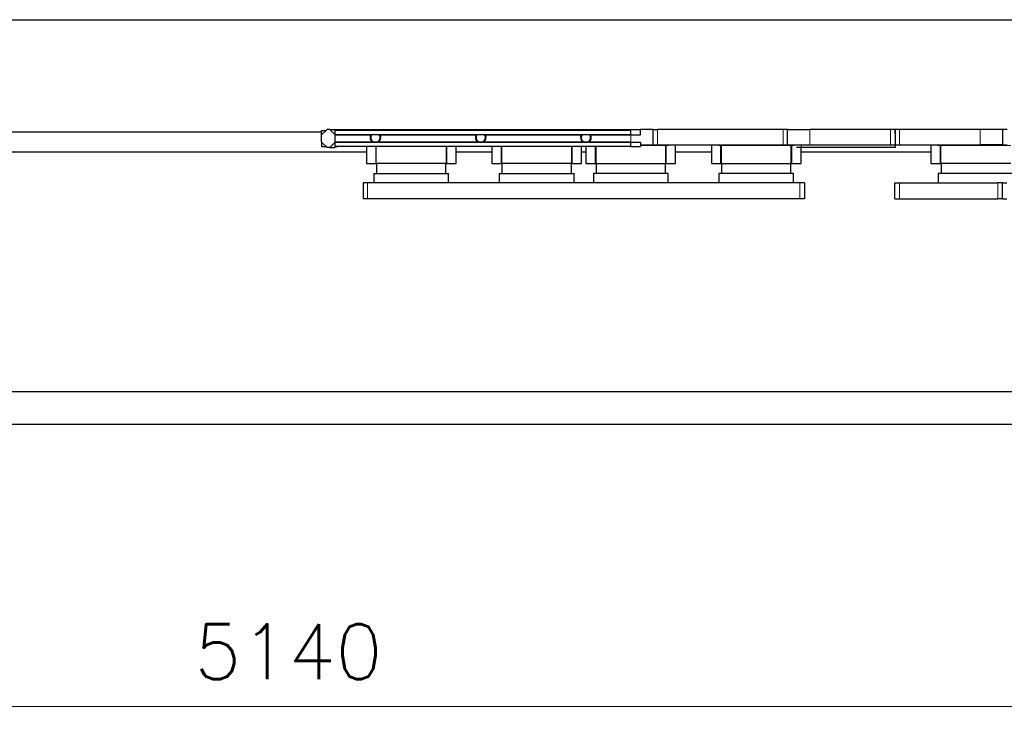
# Model space of a CAD drawing. Header units: inches. Extents: x 0 to 20790, y -12 to 14700.
# Tile 175 of 184: x 16436 to 18634, y 8389 to 9957. Entities that reach past the tile are written whole.
import ezdxf

# ---------------------------------------------------------------- set-up
doc = ezdxf.new("R2010")
doc.units = ezdxf.units.IN
for name, color, linetype, true_color in [('1', 7, 'Continuous', 0xffffff), ('101', 7, 'Continuous', 0xffffff), ('204', 7, 'Continuous', 0xffffff), ('254', 7, 'Continuous', 0xffffff)]:
    doc.layers.add(name, color=color, linetype=linetype, true_color=true_color)
doc.styles.add('latin_extended', font='simplex.shx')
doc.dimstyles.get("Standard").update_dxf_attribs({"dimtxt": 0.18, "dimasz": 0.18, "dimexe": 0.18, "dimexo": 0.0625, "dimgap": 0.09, "dimtad": 0, "dimtih": 1, "dimtoh": 1, "dimdec": 4, "dimzin": 0, "dimdsep": 46, "dimtxsty": 'Standard', "dimcen": 0.09, "dimadec": 0, "dimazin": 0, "dimtfac": 1, "dimtdec": 4, "dimtofl": 0, "dimtmove": 0, "dimatfit": 3, "dimfxl": 1, "dimtolj": 1, "dimtzin": 0, "dimarcsym": 0})

# ---------------------------------------------------------------- blocks, each defined once
blk = doc.blocks.new('_U0')
at = {"layer": '254', "color": 3, "linetype": 'Continuous', "lineweight": 13, "transparency": 16777216}
for p, q in [((14460, 9803.1), (14460, 8389.1)), ((19600, 9797.1), (19600, 8389.1)), ((14582.5, 8424.1), (19477.5, 8424.1))]:
    blk.add_line(p, q, dxfattribs=at)
at = {"layer": '254', "color": 3, "transparency": 16777216}
for points in [[(14582.5, 8444.5), (14582.5, 8403.7), (14460, 8424.1)], [(19477.5, 8403.7), (19477.5, 8444.5), (19600, 8424.1)]]:
    blk.add_solid(points, dxfattribs=at)
at = {"layer": 'Defpoints', "color": 0, "transparency": 16777216}
for p in [(14460, 9838.1), (19600, 9832.1), (19600, 8424.1)]:
    blk.add_point(p, dxfattribs=at)
at = {"layer": '254', "color": 2, "lineweight": 13, "transparency": 16777216, "insert": (16825.8, 8607.9), "char_height": 122.5, "attachment_point": 1, "style": 'latin_extended'}
blk.add_mtext('\\A1;5140', dxfattribs=at)

msp = doc.modelspace()

# ---------------------------------------------------------------- linework, layer by layer
at = {"layer": '1', "color": 2, "linetype": 'Continuous', "lineweight": 25}
for p, q in [((14459.997, 9957.13), (18759.929, 9957.13)), ((15530.001, 9707.13), (17109.989, 9707.13)), ((17121.997, 9712.13), (17109.997, 9700.13)), ((17109.997, 9684.13), (17109.997, 9700.13)), ((17127.997, 9712.13), (17121.997, 9712.13)), ((17127.997, 9712.13), (17821.997, 9712.13)), ((17127.997, 9712.13), (17139.997, 9700.13)), ((17139.997, 9684.13), (17139.997, 9700.13)), ((17139.997, 9700.13), (17219.605, 9700.13)), ((17240.39, 9700.13), (17454.605, 9700.13)), ((17475.39, 9700.13), (17689.605, 9700.13)), ((17710.39, 9700.13), (17799.997, 9700.13)), ((17799.997, 9700.13), (17821.997, 9700.13)), ((17849.997, 9712.13), (17821.997, 9712.13)), ((17821.997, 9700.13), (17821.997, 9712.13)), ((17849.997, 9712.13), (17859.997, 9712.13)), ((17849.997, 9678.13), (17849.997, 9712.13)), ((18139.997, 9712.13), (17859.997, 9712.13)), ((18149.997, 9712.13), (18139.997, 9712.13)), ((18149.997, 9712.13), (18199.997, 9712.13)), ((18149.997, 9678.13), (18149.997, 9712.13)), ((18379.997, 9712.13), (18199.997, 9712.13)), ((18389.997, 9712.13), (18379.997, 9712.13)), ((18389.997, 9702.13), (18389.997, 9712.13)), ((18399.997, 9712.13), (18389.997, 9712.13)), ((18389.997, 9712.13), (18389.997, 9702.13)), ((18389.997, 9702.13), (18389.997, 9672.13)), ((18579.997, 9712.13), (18399.997, 9712.13)), ((18629.997, 9712.13), (18579.997, 9712.13)), ((18639.997, 9712.13), (18629.997, 9712.13)), ((18629.997, 9712.13), (18629.997, 9678.13)), ((17109.997, 9684.13), (17121.997, 9672.13)), ((17127.997, 9672.13), (17121.997, 9672.13)), ((17127.997, 9672.13), (17139.997, 9684.13)), ((17127.997, 9672.13), (17139.227, 9672.13)), ((17139.997, 9684.13), (17223.364, 9684.13)), ((17209.997, 9674.13), (17209.997, 9636.13)), ((17231.38, 9636.13), (17231.38, 9674.13)), ((17231.997, 9636.13), (17231.997, 9674.13)), ((17236.631, 9684.13), (17458.364, 9684.13)), ((17387.997, 9674.13), (17387.997, 9636.13)), ((17388.614, 9674.13), (17388.614, 9636.13)), ((17409.997, 9636.13), (17409.997, 9674.13)), ((17471.631, 9684.13), (17693.364, 9684.13)), ((17489.997, 9674.13), (17489.997, 9636.13)), ((17511.38, 9636.13), (17511.38, 9674.13)), ((17511.997, 9636.13), (17511.997, 9674.13)), ((17667.997, 9674.13), (17667.997, 9636.13)), ((17668.614, 9674.13), (17668.614, 9636.13)), ((17689.997, 9636.13), (17689.997, 9674.13)), ((17699.997, 9674.13), (17699.997, 9636.13)), ((17706.631, 9684.13), (17799.997, 9684.13)), ((17721.38, 9636.13), (17721.38, 9674.13)), ((17721.997, 9674.13), (17721.997, 9636.13)), ((17799.989, 9674.13), (17821.997, 9674.13)), ((17799.997, 9684.13), (17821.997, 9684.13)), ((17821.997, 9684.13), (17821.997, 9678.13)), ((17821.997, 9678.13), (17821.997, 9674.13)), ((17821.997, 9678.13), (17849.997, 9678.13)), ((17849.997, 9678.13), (17859.997, 9678.13)), ((17859.997, 9678.13), (18139.997, 9678.13)), ((17877.997, 9676.13), (17877.997, 9677.591)), ((17877.997, 9636.13), (17877.997, 9676.13)), ((17878.997, 9677.13), (17878.614, 9677.13)), ((17878.614, 9677.13), (17878.614, 9636.13)), ((17899.997, 9677.13), (17878.997, 9677.13)), ((17884.4, 9677.13), (17884.4, 9678.13)), ((17897.997, 9677.13), (17897.997, 9678.13)), ((17898.932, 9677.13), (17899.363, 9677.591)), ((17899.997, 9636.13), (17899.997, 9677.13)), ((17979.997, 9677.13), (17979.997, 9636.13)), ((18000.997, 9677.13), (17979.997, 9677.13)), ((17981.062, 9677.13), (17980.631, 9677.591)), ((17981.997, 9677.13), (17981.997, 9678.13)), ((17995.594, 9677.13), (17995.594, 9678.13)), ((18001.38, 9677.13), (18000.997, 9677.13)), ((18001.38, 9636.13), (18001.38, 9677.13)), ((18001.997, 9676.13), (18001.997, 9677.591)), ((18001.997, 9676.13), (18001.997, 9636.13)), ((18139.997, 9678.13), (18149.997, 9678.13)), ((18149.997, 9678.13), (18199.997, 9678.13)), ((18157.997, 9676.13), (18157.997, 9677.591)), ((18157.997, 9636.13), (18157.997, 9676.13)), ((18158.997, 9677.13), (18158.614, 9677.13)), ((18158.614, 9677.13), (18158.614, 9636.13)), ((18166.568, 9677.13), (18158.997, 9677.13)), ((18164.4, 9677.13), (18164.4, 9678.13)), ((18179.997, 9672.13), (18169.997, 9672.13)), ((18389.997, 9672.13), (18179.997, 9672.13)), ((18179.997, 9636.13), (18179.997, 9672.13)), ((18199.997, 9678.13), (18379.997, 9678.13)), ((18379.997, 9678.13), (18389.997, 9678.13)), ((18389.997, 9678.13), (18399.997, 9678.13)), ((18399.997, 9678.13), (18579.997, 9678.13)), ((18490.997, 9677.13), (18469.997, 9677.13)), ((18469.997, 9677.13), (18469.997, 9636.13)), ((18471.062, 9677.13), (18470.631, 9677.591)), ((18471.997, 9677.13), (18471.997, 9678.13)), ((18485.594, 9677.13), (18485.594, 9678.13)), ((18491.38, 9677.13), (18490.997, 9677.13)), ((18491.38, 9636.13), (18491.38, 9677.13)), ((18491.997, 9676.13), (18491.997, 9677.591)), ((18491.997, 9636.13), (18491.997, 9676.13)), ((18629.997, 9678.13), (18579.997, 9678.13)), ((18629.997, 9678.13), (18639.997, 9678.13)), ((15450.074, 9662.13), (17209.969, 9662.13)), ((17231.38, 9661.13), (17231.997, 9661.13)), ((17388.615, 9661.13), (17387.997, 9661.13)), ((17409.935, 9662.13), (17489.937, 9662.13)), ((17511.38, 9661.13), (17511.997, 9661.13)), ((17668.615, 9661.13), (17667.997, 9661.13)), ((17689.985, 9662.13), (17699.955, 9662.13)), ((17721.997, 9661.13), (17721.38, 9661.13)), ((17878.615, 9661.13), (17877.997, 9661.13)), ((17899.92, 9662.13), (17979.923, 9662.13)), ((18001.997, 9661.13), (18001.38, 9661.13)), ((18158.615, 9661.13), (18157.997, 9661.13)), ((18179.971, 9662.13), (18469.99, 9662.13)), ((18491.997, 9661.13), (18491.38, 9661.13)), ((17209.997, 9636.13), (17230.997, 9636.13)), ((17230.997, 9636.13), (17231.38, 9636.13)), ((17387.997, 9636.13), (17231.997, 9636.13)), ((17232.497, 9636.13), (17232.497, 9614.13)), ((17387.497, 9614.13), (17387.497, 9636.13)), ((17388.614, 9636.13), (17388.997, 9636.13)), ((17388.997, 9636.13), (17409.997, 9636.13)), ((17489.997, 9636.13), (17510.997, 9636.13)), ((17510.997, 9636.13), (17511.38, 9636.13)), ((17667.997, 9636.13), (17511.997, 9636.13)), ((17512.497, 9636.13), (17512.497, 9614.13)), ((17667.497, 9614.13), (17667.497, 9636.13)), ((17668.614, 9636.13), (17668.997, 9636.13)), ((17668.997, 9636.13), (17689.997, 9636.13)), ((17699.997, 9636.13), (17720.997, 9636.13)), ((17720.997, 9636.13), (17721.38, 9636.13)), ((17721.997, 9636.13), (17877.997, 9636.13)), ((17722.497, 9636.13), (17722.497, 9614.13)), ((17877.497, 9614.13), (17877.497, 9636.13)), ((17878.614, 9636.13), (17878.997, 9636.13)), ((17878.997, 9636.13), (17899.997, 9636.13)), ((17979.997, 9636.13), (18000.997, 9636.13)), ((18000.997, 9636.13), (18001.38, 9636.13)), ((18001.997, 9636.13), (18157.997, 9636.13)), ((18002.497, 9636.13), (18002.497, 9614.13)), ((18157.497, 9614.13), (18157.497, 9636.13)), ((18158.614, 9636.13), (18158.997, 9636.13)), ((18158.997, 9636.13), (18179.997, 9636.13)), ((18469.997, 9636.13), (18490.997, 9636.13)), ((18490.997, 9636.13), (18491.38, 9636.13)), ((18647.997, 9636.13), (18491.997, 9636.13)), ((18492.497, 9636.13), (18492.497, 9614.13)), ((17226.497, 9614.13), (17393.497, 9614.13)), ((17226.497, 9614.13), (17226.497, 9593.13)), ((17393.497, 9593.13), (17393.497, 9614.13)), ((17506.497, 9614.13), (17673.497, 9614.13)), ((17506.497, 9614.13), (17506.497, 9593.13)), ((17673.497, 9593.13), (17673.497, 9614.13)), ((17716.497, 9614.13), (17716.497, 9593.13)), ((17883.497, 9614.13), (17716.497, 9614.13)), ((17883.497, 9593.13), (17883.497, 9614.13)), ((18163.497, 9614.13), (17996.497, 9614.13)), ((17996.497, 9614.13), (17996.497, 9593.13)), ((18163.497, 9593.13), (18163.497, 9614.13)), ((18653.497, 9614.13), (18486.497, 9614.13)), ((18486.497, 9614.13), (18486.497, 9593.13)), ((17212.497, 9593.13), (17202.497, 9593.13)), ((17202.497, 9593.13), (17202.497, 9557.13)), ((18177.497, 9593.13), (17212.497, 9593.13)), ((18187.497, 9593.13), (18177.497, 9593.13)), ((18187.497, 9593.13), (18187.497, 9557.13)), ((18389.497, 9557.13), (18389.497, 9593.13)), ((18389.497, 9593.13), (18399.497, 9593.13)), ((18399.497, 9593.13), (18619.497, 9593.13)), ((18629.497, 9593.13), (18619.497, 9593.13)), ((18629.497, 9593.13), (18639.497, 9593.13)), ((18629.497, 9557.13), (18629.497, 9593.13)), ((17212.497, 9557.13), (17202.497, 9557.13)), ((18177.497, 9557.13), (17212.497, 9557.13)), ((18187.497, 9557.13), (18177.497, 9557.13)), ((18389.497, 9557.13), (18399.497, 9557.13)), ((18399.497, 9557.13), (18619.497, 9557.13)), ((18629.497, 9557.13), (18619.497, 9557.13)), ((18629.497, 9557.13), (18639.497, 9557.13)), ((14419.997, 9127.562), (19599.997, 9127.562)), ((14419.997, 9054.13), (19599.997, 9054.13))]:
    msp.add_line(p, q, dxfattribs=at)
at = {"layer": '1', "color": 110, "linetype": 'Continuous', "lineweight": 13}
for p, q in [((17799.997, 9684.13), (17799.997, 9700.13)), ((17859.997, 9678.13), (17859.997, 9712.13)), ((18139.997, 9678.13), (18139.997, 9712.13)), ((18199.997, 9678.13), (18199.997, 9712.13)), ((18379.997, 9678.13), (18379.997, 9712.13)), ((18399.997, 9712.13), (18399.997, 9678.13)), ((18579.997, 9712.13), (18579.997, 9678.13)), ((17230.997, 9636.13), (17230.997, 9674.13)), ((17388.997, 9674.13), (17388.997, 9636.13)), ((17510.997, 9636.13), (17510.997, 9674.13)), ((17668.997, 9674.13), (17668.997, 9636.13)), ((17720.997, 9636.13), (17720.997, 9674.13)), ((17877.997, 9676.13), (17821.996, 9676.13)), ((17878.997, 9677.13), (17878.997, 9636.13)), ((18000.997, 9636.13), (18000.997, 9677.13)), ((18157.997, 9676.13), (18001.997, 9676.13)), ((18158.997, 9677.13), (18158.997, 9636.13)), ((18179.997, 9678.13), (18179.997, 9672.13)), ((18490.997, 9636.13), (18490.997, 9677.13)), ((18647.997, 9676.13), (18491.997, 9676.13)), ((17212.497, 9593.13), (17212.497, 9557.13)), ((18177.497, 9593.13), (18177.497, 9557.13)), ((18399.497, 9557.13), (18399.497, 9593.13)), ((18619.497, 9557.13), (18619.497, 9593.13))]:
    msp.add_line(p, q, dxfattribs=at)
at = {"layer": '1', "color": 2, "linetype": 'Continuous', "lineweight": 25}
for centre, radius, start, end in [((17229.997, 9694.13), 12, 150, 236.44269), ((17229.997, 9694.13), 10.5, 145.151921, 252.251116), ((17229.997, 9694.13), 10.5, 287.748884, 34.848079), ((17229.997, 9694.13), 12, 303.55731, 30), ((17464.997, 9694.13), 12, 150, 236.44269), ((17464.997, 9694.13), 10.5, 145.151921, 252.251116), ((17464.997, 9694.13), 10.5, 287.748884, 34.848079), ((17464.997, 9694.13), 12, 303.55731, 30), ((17699.997, 9694.13), 12, 150, 236.44269), ((17699.997, 9694.13), 10.5, 145.151921, 252.251116), ((17699.997, 9694.13), 10.5, 287.748884, 34.848079), ((17699.997, 9694.13), 12, 303.55731, 30), ((17149.997, 9644.13), 30, 90, 111.03947), ((17897.997, 9676.13), 2, 29.999773, 46.920467), ((17981.997, 9676.13), 2, 133.079533, 150.000227), ((18471.997, 9676.13), 2, 133.079533, 150.000227)]:
    msp.add_arc(centre, radius, start, end, dxfattribs=at)
for points, knots in [([(17236.631, 9684.13), (17236.102, 9683.971), (17235.566, 9683.828), (17234.883, 9683.672), (17234.746, 9683.642), (17234.471, 9683.584), (17234.059, 9683.502), (17233.645, 9683.43), (17232.259, 9683.218), (17231.135, 9683.13), (17229.85, 9683.13), (17229.636, 9683.132), (17229.421, 9683.137), (17229.277, 9683.141), (17229.206, 9683.144), (17228.847, 9683.158), (17228.562, 9683.175), (17227.713, 9683.241), (17227.154, 9683.307), (17226.05, 9683.477), (17225.504, 9683.582), (17224.425, 9683.829), (17223.892, 9683.971), (17223.364, 9684.13)], [0, 0, 0, 0, 0.125, 0.125, 0.15625, 0.15625, 0.1875, 0.25, 0.25, 0.5, 0.5, 0.53125, 0.546875, 0.546875, 0.5625, 0.5625, 0.625, 0.625, 0.75, 0.75, 0.875, 0.875, 1, 1, 1, 1]), ([(17471.631, 9684.13), (17471.102, 9683.971), (17470.566, 9683.828), (17469.883, 9683.672), (17469.746, 9683.642), (17469.471, 9683.584), (17469.059, 9683.502), (17468.645, 9683.43), (17467.259, 9683.218), (17466.135, 9683.13), (17464.85, 9683.13), (17464.636, 9683.132), (17464.421, 9683.137), (17464.277, 9683.141), (17464.206, 9683.144), (17463.847, 9683.158), (17463.562, 9683.175), (17462.713, 9683.241), (17462.154, 9683.307), (17461.05, 9683.477), (17460.504, 9683.582), (17459.425, 9683.829), (17458.892, 9683.971), (17458.364, 9684.13)], [0, 0, 0, 0, 0.125, 0.125, 0.15625, 0.15625, 0.1875, 0.25, 0.25, 0.5, 0.5, 0.53125, 0.546875, 0.546875, 0.5625, 0.5625, 0.625, 0.625, 0.75, 0.75, 0.875, 0.875, 1, 1, 1, 1]), ([(17706.631, 9684.13), (17706.102, 9683.971), (17705.566, 9683.828), (17704.883, 9683.672), (17704.746, 9683.642), (17704.471, 9683.584), (17704.059, 9683.502), (17703.645, 9683.43), (17702.259, 9683.218), (17701.135, 9683.13), (17699.85, 9683.13), (17699.636, 9683.132), (17699.421, 9683.137), (17699.277, 9683.141), (17699.206, 9683.144), (17698.847, 9683.158), (17698.562, 9683.175), (17697.713, 9683.241), (17697.154, 9683.307), (17696.05, 9683.477), (17695.504, 9683.582), (17694.425, 9683.829), (17693.892, 9683.971), (17693.364, 9684.13)], [0, 0, 0, 0, 0.125, 0.125, 0.15625, 0.15625, 0.1875, 0.25, 0.25, 0.5, 0.5, 0.53125, 0.546875, 0.546875, 0.5625, 0.5625, 0.625, 0.625, 0.75, 0.75, 0.875, 0.875, 1, 1, 1, 1]), ([(17877.997, 9676.86), (17878.539, 9676.86), (17879.082, 9676.871), (17880.163, 9676.912), (17880.702, 9676.942), (17881.773, 9677.009), (17882.306, 9677.046), (17883.361, 9677.107), (17883.884, 9677.13), (17884.4, 9677.13)], [0, 0, 0, 0, 0.25, 0.25, 0.5, 0.5, 0.75, 0.75, 1, 1, 1, 1]), ([(17995.594, 9677.13), (17996.111, 9677.13), (17996.633, 9677.107), (17997.689, 9677.046), (17998.221, 9677.009), (17999.293, 9676.942), (17999.832, 9676.912), (18000.913, 9676.871), (18001.455, 9676.86), (18001.997, 9676.86)], [0, 0, 0, 0, 0.25, 0.25, 0.5, 0.5, 0.75, 0.75, 1, 1, 1, 1]), ([(18157.997, 9676.86), (18158.539, 9676.86), (18159.082, 9676.871), (18160.163, 9676.912), (18160.702, 9676.942), (18161.773, 9677.009), (18162.306, 9677.046), (18163.361, 9677.107), (18163.884, 9677.13), (18164.4, 9677.13)], [0, 0, 0, 0, 0.25, 0.25, 0.5, 0.5, 0.75, 0.75, 1, 1, 1, 1]), ([(18485.594, 9678.13), (18485.659, 9678.129), (18485.788, 9678.129), (18485.982, 9678.122), (18486.177, 9678.113), (18486.373, 9678.1), (18486.569, 9678.084), (18486.766, 9678.066), (18486.963, 9678.046), (18487.161, 9678.024), (18487.359, 9678), (18487.557, 9677.976), (18487.756, 9677.951), (18487.956, 9677.925), (18488.155, 9677.899), (18488.355, 9677.873), (18488.556, 9677.847), (18488.956, 9677.796), (18489.56, 9677.724), (18490.236, 9677.662), (18490.778, 9677.625), (18491.184, 9677.606), (18491.59, 9677.593), (18491.862, 9677.591), (18491.997, 9677.591)], [0, 0, 0, 0, 0.03235079, 0.06460127, 0.09675401, 0.12881164, 0.16077684, 0.19265233, 0.22444088, 0.25614532, 0.28776854, 0.3193135, 0.35078322, 0.38218077, 0.41350925, 0.44477181, 0.47597163, 0.50711193, 0.6311271, 0.7544598, 0.81594597, 0.87734555, 0.93868727, 1, 1, 1, 1]), ([(18485.594, 9677.13), (18486.111, 9677.13), (18486.633, 9677.107), (18487.689, 9677.046), (18488.221, 9677.009), (18489.293, 9676.942), (18489.832, 9676.912), (18490.913, 9676.871), (18491.455, 9676.86), (18491.997, 9676.86)], [0, 0, 0, 0, 0.25, 0.25, 0.5, 0.5, 0.75, 0.75, 1, 1, 1, 1])]:
    msp.add_open_spline(points, degree=3, knots=knots, dxfattribs=at)
at = {"layer": '101', "color": 2, "linetype": 'Continuous', "lineweight": 25}
for p, q in [((17109.997, 9700.13), (17109.997, 9710.13)), ((17109.997, 9710.13), (17119.997, 9710.13)), ((17799.997, 9710.13), (17139.997, 9710.13)), ((17139.997, 9700.13), (17139.997, 9710.13)), ((17799.997, 9700.13), (17139.997, 9700.13)), ((17799.997, 9700.13), (17799.997, 9710.13)), ((17109.997, 9684.13), (17109.997, 9674.13)), ((17109.997, 9674.13), (17119.997, 9674.13)), ((17799.997, 9684.13), (17139.997, 9684.13)), ((17139.997, 9674.13), (17139.997, 9684.13)), ((17799.997, 9674.13), (17139.997, 9674.13)), ((17799.997, 9674.13), (17799.997, 9684.13))]:
    msp.add_line(p, q, dxfattribs=at)
at = {"layer": '204', "color": 2, "linetype": 'Continuous', "lineweight": 25}
for p, q in [((17231.997, 9651.13), (17231.38, 9651.13)), ((17388.614, 9651.13), (17387.997, 9651.13)), ((17511.997, 9651.13), (17511.38, 9651.13)), ((17668.614, 9651.13), (17667.997, 9651.13)), ((17721.997, 9651.13), (17721.38, 9651.13)), ((17878.615, 9651.13), (17877.997, 9651.13)), ((18001.997, 9651.13), (18001.38, 9651.13)), ((18158.615, 9651.13), (18157.997, 9651.13)), ((18491.997, 9651.13), (18491.38, 9651.13))]:
    msp.add_line(p, q, dxfattribs=at)

# ---------------------------------------------------------------- dimensions: what is measured, and where the dimension line sits
at = {"layer": '254', "color": 2, "linetype": 'Continuous', "lineweight": 13}
dim = msp.add_linear_dim(base=(19599.997, 8424.13), p1=(14459.997, 9838.13), p2=(19599.997, 9832.13), dimstyle='Standard', override={"dimscale": 35, "dimtxt": 3.5, "dimasz": 3.5, "dimexe": 1, "dimexo": 1, "dimgap": 1.75, "dimtad": 1, "dimtih": 1, "dimtoh": 0, "dimdec": 2, "dimlfac": 1, "dimzin": 8, "dimdsep": 46, "dimlunit": 2, "dimtxsty": 'latin_extended', "dimsah": 1, "dimse1": 0, "dimse2": 0, "dimsd1": 0, "dimsd2": 0, "dimclrd": 3, "dimclre": 3, "dimclrt": 2, "dimtol": 0, "dimtm": -0.1, "dimtfac": 0.714286, "dimtdec": 3, "dimtofl": 1, "dimtmove": 0, "dimtzin": 8, "dimlwd": 13, "dimlwe": 13}, dxfattribs=at)
dim.commit()
dim.dimension.update_dxf_attribs({"geometry": '_U0', "text_midpoint": (17029.997, 8424.13), "dimtype": 160})

doc.saveas('drawing.dxf')
